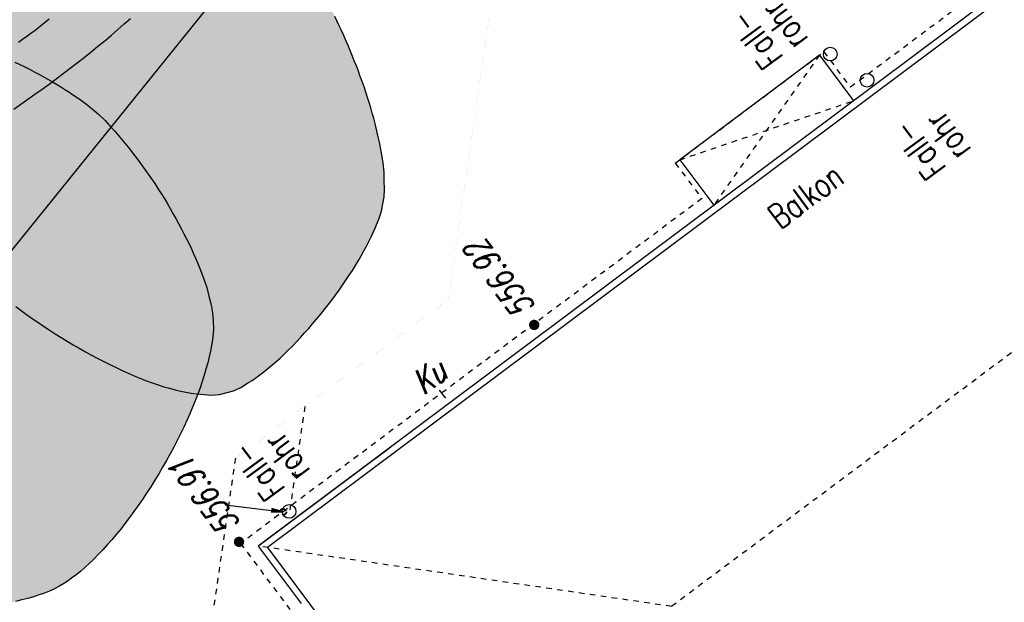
# Model space of a CAD drawing. Header units: metres. Extents: x 2 to 485, y 6 to 594.
# Tile 148 of 176: x 269 to 287, y 391 to 401. Entities that reach past the tile are written whole.
import ezdxf
from ezdxf.enums import TextEntityAlignment as Align

# ---------------------------------------------------------------- set-up
doc = ezdxf.new("R2010")
doc.units = ezdxf.units.M
doc.header["$LTSCALE"] = 0.0125
for name, pattern in [('237-14_Züricher Str._GL_3_RW_2014-11-28_bea$0$STRICHLINIE2', [9.524999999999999, 6.35, -3.175]), ('260241_A_bea$0$GESTRICHELTX2', [0.7, 0.5, -0.2]), ('260241_A_bea$0$PUNKTIERT', [0.2, 0, -0.2]), ('GEWOFAG_Hof 2_141023_Grundriss_bea$0$AUSGEZOGEN', [0])]:
    doc.linetypes.add(name, pattern=pattern)
for name, color, linetype in [('237-14_Züricher Str._GL_3_RW_2014-11-28_bea$0$__Steiger', 251, 'Continuous'), ('237-14_Züricher Str._GL_3_RW_2014-11-28_bea$0$_GRU_Regenwasser', 150, '237-14_Züricher Str._GL_3_RW_2014-11-28_bea$0$STRICHLINIE2'), ('260241_A_bea$0$B07_FLSTGR', 9, 'Continuous'), ('260241_A_bea$0$B10_GEBAEUDE', 1, 'Continuous'), ('260241_A_bea$0$B13_GEB_ZUBEHOER', 12, 'Continuous'), ('260241_A_bea$0$B14_GEB_ZUB_GESTR', 12, 'Continuous'), ('260241_A_bea$0$B15_GEB_TXT', 12, 'Continuous'), ('260241_A_bea$0$B25_EINFASS_GEPKT', 7, '260241_A_bea$0$PUNKTIERT'), ('260241_A_bea$0$B28_VEINFASS_TXT', 5, 'Continuous'), ('260241_A_bea$0$B31_BEWLIN', 3, 'Continuous'), ('260241_A_bea$0$B34_ZUBEHOER_1', 6, 'Continuous'), ('260241_A_bea$0$B53_HAUPTHOEHEN', 4, 'Continuous'), ('260241_A_bea$0$B54_HOEHEN', 253, 'Continuous')]:
    doc.layers.add(name, color=color, linetype=linetype)
doc.layers.add('260241_A_bea$0$f_fill_baum', color=86, linetype='Continuous', lineweight=18)
doc.layers.add('GEWOFAG_Hof 2_141023_Grundriss_bea$0$STANDARD', color=7, linetype='GEWOFAG_Hof 2_141023_Grundriss_bea$0$AUSGEZOGEN', lineweight=13)
doc.styles.add('237-14_Züricher Str._GL_3_RW_2014-11-28_bea$0$STANDARD', font='isocp.shx')
doc.styles.add('260241_A_bea$0$ROMANS', font='ROMANS')

# ---------------------------------------------------------------- blocks, each defined once
blk = doc.blocks.new('260241_A_bea$0$HOEHENPKT_ZENTR')
at = {"const_width": 0.75}
blk.add_lwpolyline([(-0.375, 0, 1), (0.375, 0, 1)], format="xyb", close=True, dxfattribs=at)
blk = doc.blocks.new('237-14_Züricher Str._GL_3_RW_2014-11-28_bea$0$AW Steiger')
for radius in [0.6, 0.5]:
    blk.add_circle((0, 0), radius)
blk = doc.blocks.new('237-14_Züricher Str._GL_3_RW_2014-11-28_bea$0$2ENDPNO1')
for p, q in [((15, 15), (11.5, 12.5)), ((12.5, 11.5), (15, 15)), ((11.5, 12.5), (12.5, 11.5))]:
    blk.add_line(p, q)
at = {"color": 0}
blk.add_line((0, 0), (12, 12), dxfattribs=at)
blk.add_solid([(11.5, 12.5), (12.5, 11.5), (15, 15)], dxfattribs=at)
at = {"style": '237-14_Züricher Str._GL_3_RW_2014-11-28_bea$0$STANDARD', "width": 0.4962163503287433, "flags": 9}
blk.add_attdef('BEZEICHNUNG', text='', height=0.1, rotation=45, dxfattribs=at).set_placement((11.5, 11), (12.20710678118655, 11.70710678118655), align=Align.FIT)

msp = doc.modelspace()

# ---------------------------------------------------------------- hatches: boundary and pattern name
at = {"layer": '260241_A_bea$0$f_fill_baum'}
h = msp.add_hatch(color=256, dxfattribs=at)
h.dxf.hatch_style = 1
h.paths.add_polyline_path([(257.7038542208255, 399.4094537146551), (257.7299992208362, 399.3364407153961), (257.7639992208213, 399.2604407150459), (257.8039992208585, 399.1814407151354), (257.8449992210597, 399.1034407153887), (257.8929992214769, 399.0224407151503), (257.9459992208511, 398.939440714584), (257.9989992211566, 398.8564407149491), (258.0579992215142, 398.7714407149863), (258.1219992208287, 398.6854407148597), (258.1849992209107, 398.5984407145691), (258.2529992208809, 398.5104407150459), (258.3259992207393, 398.4214407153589), (258.3989992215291, 398.3334407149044), (258.4769992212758, 398.2454407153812), (258.5579992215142, 398.1564407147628), (258.6379992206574, 398.0674407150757), (258.7219992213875, 397.9784407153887), (258.8089992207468, 397.8894407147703), (258.8959992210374, 397.8014407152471), (258.9859992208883, 397.7134407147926), (259.0779992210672, 397.627440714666), (259.169999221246, 397.5414407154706), (259.2649992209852, 397.4564407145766), (259.3609992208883, 397.3734407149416), (259.4569992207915, 397.2904407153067), (259.5539992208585, 397.2094407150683), (259.6519992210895, 397.1304407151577), (259.7489992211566, 397.0514407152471), (259.8469992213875, 396.974440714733), (259.9449992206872, 396.9004407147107), (260.0429992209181, 396.8274407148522), (260.1409992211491, 396.7574407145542), (260.2389992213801, 396.6914407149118), (260.3369992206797, 396.6254407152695), (260.4339992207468, 396.5634407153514), (260.5299992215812, 396.5054407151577), (260.6249992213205, 396.447440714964), (260.7179992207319, 396.3934407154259), (260.8089992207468, 396.3444407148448), (260.9009992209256, 396.2964407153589), (260.9909992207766, 396.2534407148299), (261.0779992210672, 396.2154407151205), (261.2499992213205, 396.1394407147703), (261.4099992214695, 396.0864407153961), (261.5530422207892, 396.0610397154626), (261.7299992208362, 396.0294407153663), (261.9299992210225, 396.0324407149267), (262.1469992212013, 396.0624407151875), (262.2549992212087, 396.0774407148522), (262.3679992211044, 396.099440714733), (262.4839992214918, 396.127440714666), (262.599999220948, 396.1554407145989), (262.7199992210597, 396.189440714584), (262.8429992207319, 396.2294407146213), (262.9659992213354, 396.2694407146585), (263.0919992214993, 396.314440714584), (263.2199992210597, 396.3644407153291), (263.3479992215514, 396.4154407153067), (263.4779992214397, 396.4704407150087), (263.6099992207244, 396.5294407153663), (263.7419992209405, 396.5884407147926), (263.8749992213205, 396.6504407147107), (264.008999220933, 396.7164407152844), (264.1429992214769, 396.7814407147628), (264.2769992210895, 396.849440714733), (264.4109992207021, 396.920440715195), (264.544999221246, 396.9914407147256), (264.6799992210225, 397.064440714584), (264.8139992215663, 397.1394407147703), (264.9479992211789, 397.2144407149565), (265.0819992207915, 397.2914407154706), (265.2139992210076, 397.3694407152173), (265.3459992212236, 397.4464407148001), (265.4769992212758, 397.5244407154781), (265.6059992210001, 397.6034407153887), (265.7349992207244, 397.6814407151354), (265.8609992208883, 397.759440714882), (265.9849992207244, 397.8364407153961), (266.1089992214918, 397.9144407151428), (266.2309992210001, 397.9914407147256), (266.348999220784, 398.0674407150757), (266.4669992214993, 398.142440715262), (266.5809992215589, 398.2164407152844), (266.6909992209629, 398.2884407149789), (266.801999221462, 398.3604407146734), (266.9079992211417, 398.4304407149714), (267.009999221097, 398.4974407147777), (267.1119992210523, 398.564440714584), (267.2089992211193, 398.6284407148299), (267.3015522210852, 398.6897187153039), (267.3949992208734, 398.7514407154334), (267.4949992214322, 398.8174407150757), (267.599999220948, 398.8864407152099), (267.7059992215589, 398.9564407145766), (267.8169992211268, 399.0294407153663), (267.9319992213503, 399.1064407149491), (268.0469992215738, 399.1824407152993), (268.1649992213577, 399.2624407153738), (268.2859992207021, 399.3444407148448), (268.4069992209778, 399.4264407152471), (268.5309992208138, 399.5114407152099), (268.6559992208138, 399.5984407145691), (268.7819992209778, 399.6864407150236), (268.9099992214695, 399.7764407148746), (269.0389992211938, 399.8684407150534), (269.1669992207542, 399.9594407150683), (269.2959992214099, 400.0534407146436), (269.4239992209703, 400.1484407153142), (269.551999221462, 400.2444407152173), (269.6799992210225, 400.3414407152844), (269.8069992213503, 400.439440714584), (269.9339992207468, 400.5384407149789), (270.0599992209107, 400.6384407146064), (270.1829992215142, 400.7394407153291), (270.3059992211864, 400.8404407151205), (270.4259992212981, 400.9414407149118), (270.5429992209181, 401.0434407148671), (270.6589992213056, 401.1454407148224), (270.7709992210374, 401.2474407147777), (270.8789992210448, 401.349440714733), (270.9869992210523, 401.4514407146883), (271.0909992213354, 401.5534407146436), (271.1889992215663, 401.6554407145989), (271.286999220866, 401.7584407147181), (271.3789992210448, 401.8604407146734), (271.4639992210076, 401.9624407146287), (271.5489992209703, 402.0634407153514), (271.626999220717, 402.1634407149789), (271.696999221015, 402.2624407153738), (271.766999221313, 402.3624407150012), (271.8289992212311, 402.4614407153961), (271.8819992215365, 402.5584407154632), (271.9349992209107, 402.6554407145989), (271.9789992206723, 402.7504407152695), (272.0119992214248, 402.8444407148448), (272.044999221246, 402.9374407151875), (272.0679992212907, 403.0284407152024), (272.0809672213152, 403.118201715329), (272.0969992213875, 403.2384407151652), (272.0969992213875, 403.3814407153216), (272.0819992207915, 403.5394407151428), (272.0659992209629, 403.6964407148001), (272.0359992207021, 403.8694407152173), (271.9939992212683, 404.052440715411), (271.9729992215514, 404.1444407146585), (271.9489992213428, 404.2384407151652), (271.9229992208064, 404.3344407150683), (271.8959992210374, 404.4304407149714), (271.8669992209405, 404.5274407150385), (271.8349992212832, 404.6264407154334), (271.8029992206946, 404.7254407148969), (271.7689992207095, 404.8254407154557), (271.7329992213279, 404.9254407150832), (271.6979992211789, 405.0264407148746), (271.6599992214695, 405.127440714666), (271.6199992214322, 405.2284407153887), (271.579999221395, 405.3284407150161), (271.5379992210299, 405.4284407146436), (271.4949992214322, 405.5274407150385), (271.4509992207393, 405.6264407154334), (271.4059992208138, 405.7234407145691), (271.3599992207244, 405.8194407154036), (271.3139992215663, 405.9154407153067), (271.266999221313, 406.0104407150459), (271.2189992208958, 406.1024407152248), (271.1709992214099, 406.1944407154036), (271.1229992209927, 406.2844407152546), (271.0739992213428, 406.3714407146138), (271.0239992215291, 406.4574407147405), (270.973999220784, 406.5404407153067), (270.9239992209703, 406.6204407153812), (270.8739992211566, 406.7004407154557), (270.8239992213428, 406.7764407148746), (270.7739992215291, 406.8474407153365), (270.6729992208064, 406.9894407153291), (270.5729992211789, 407.1124407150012), (270.4751822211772, 407.2124077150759), (270.4179992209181, 407.2694407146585), (270.3549992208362, 407.3264407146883), (270.2859992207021, 407.3834407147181), (270.2169992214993, 407.4414407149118), (270.1429992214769, 407.4984407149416), (270.0629992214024, 407.5554407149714), (269.9829992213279, 407.6114407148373), (269.8969992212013, 407.6674407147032), (269.8069992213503, 407.7224407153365), (269.7169992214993, 407.7764407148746), (269.6219992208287, 407.830440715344), (269.5239992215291, 407.8834407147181), (269.4259992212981, 407.9364407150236), (269.3249992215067, 407.9884407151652), (269.2209992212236, 408.0394407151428), (269.1159992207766, 408.0904407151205), (269.0079992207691, 408.1394407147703), (268.8979992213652, 408.1874407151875), (268.7879992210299, 408.2354407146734), (268.6759992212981, 408.2814407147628), (268.5629992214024, 408.3264407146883), (268.4499992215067, 408.3714407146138), (268.3349992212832, 408.4154407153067), (268.2199992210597, 408.4574407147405), (268.1049992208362, 408.4994407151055), (267.9889992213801, 408.5394407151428), (267.8729992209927, 408.5774407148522), (267.7559992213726, 408.6144407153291), (267.6399992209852, 408.6494407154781), (267.5239992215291, 408.6824407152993), (267.4079992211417, 408.7154407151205), (267.2929992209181, 408.7464407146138), (267.1799992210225, 408.7754407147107), (267.0669992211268, 408.8044407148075), (266.954999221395, 408.830440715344), (266.8459992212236, 408.8544407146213), (266.7359992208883, 408.877440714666), (266.6289992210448, 408.8984407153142), (266.5239992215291, 408.9164407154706), (266.419999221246, 408.9344407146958), (266.3189992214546, 408.9494407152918), (266.2219992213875, 408.9614407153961), (266.0269992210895, 408.9854407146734), (265.8469992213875, 408.9964407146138), (265.6882892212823, 408.9943247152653), (265.5649992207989, 408.9914407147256), (265.4349992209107, 408.9814407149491), (265.2999992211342, 408.9634407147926), (265.1649992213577, 408.9454407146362), (265.0239992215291, 408.920440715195), (264.8779992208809, 408.8874407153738), (264.731999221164, 408.8544407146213), (264.5809992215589, 408.814440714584), (264.426999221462, 408.767440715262), (264.2719992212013, 408.7204407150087), (264.1129992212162, 408.6664407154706), (263.9509992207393, 408.6064407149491), (263.7899992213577, 408.5474407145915), (263.6259992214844, 408.482440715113), (263.4609992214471, 408.412440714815), (263.294999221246, 408.3424407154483), (263.1279992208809, 408.2664407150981), (262.9599992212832, 408.1864407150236), (262.8759992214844, 408.1464407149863), (262.7919992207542, 408.1054407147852), (262.7079992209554, 408.0634407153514), (262.6239992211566, 408.0214407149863), (262.5399992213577, 407.9774407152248), (262.4559992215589, 407.9324407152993), (262.3719992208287, 407.8884407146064), (262.2889992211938, 407.8434407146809), (262.2059992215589, 407.7974407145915), (262.1229992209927, 407.7514407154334), (262.0399992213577, 407.7044407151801), (261.9579992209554, 407.6574407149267), (261.8749992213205, 407.6094407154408), (261.7929992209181, 407.5604407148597), (261.7109992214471, 407.5114407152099), (261.6289992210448, 407.4624407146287), (261.5479992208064, 407.412440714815), (261.4679992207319, 407.3624407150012), (261.3879992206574, 407.3114407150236), (261.3079992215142, 407.2604407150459), (261.2289992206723, 407.2084407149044), (261.1499992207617, 407.1564407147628), (261.071999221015, 407.1034407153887), (260.9939992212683, 407.0504407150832), (260.9169992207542, 406.9974407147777), (260.8409992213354, 406.9444407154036), (260.7659992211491, 406.8904407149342), (260.6899992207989, 406.8364407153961), (260.614999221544, 406.7824407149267), (260.5419992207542, 406.7274407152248), (260.4689992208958, 406.6724407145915), (260.3979992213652, 406.6174407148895), (260.3279992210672, 406.5624407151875), (260.2579992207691, 406.5074407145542), (260.1889992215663, 406.4524407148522), (260.1219992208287, 406.3974407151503), (259.9869992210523, 406.2864407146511), (259.8579992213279, 406.1744407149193), (259.7359992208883, 406.0624407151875), (259.6139992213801, 405.9504407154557), (259.4989992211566, 405.8394407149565), (259.3929992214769, 405.7284407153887), (259.2859992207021, 405.6174407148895), (259.1879992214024, 405.5074407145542), (259.098999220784, 405.3994407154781), (259.008999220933, 405.2904407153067), (258.9279992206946, 405.1824407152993), (258.8584742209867, 405.0768497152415), (258.8069992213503, 404.9984407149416), (258.7549992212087, 404.9134407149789), (258.7039992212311, 404.822440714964), (258.6529992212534, 404.7314407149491), (258.6029992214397, 404.634440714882), (258.5529992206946, 404.5314407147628), (258.5029992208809, 404.4284407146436), (258.4539992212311, 404.3204407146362), (258.4059992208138, 404.2074407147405), (258.356999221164, 404.0944407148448), (258.3089992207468, 403.9764407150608), (258.2619992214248, 403.8544407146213), (258.2159992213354, 403.7334407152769), (258.1709992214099, 403.6084407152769), (258.1279992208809, 403.4804407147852), (258.0839992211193, 403.3514407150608), (258.0419992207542, 403.2204407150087), (258.001999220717, 403.0874407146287), (257.9619992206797, 402.9544407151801), (257.9239992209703, 402.8194407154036), (257.8879992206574, 402.6834407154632), (257.8529992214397, 402.5484407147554), (257.8199992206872, 402.412440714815), (257.7899992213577, 402.2754407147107), (257.758999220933, 402.1384407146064), (257.7309992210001, 402.0014407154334), (257.7059992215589, 401.8654407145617), (257.6799992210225, 401.7284407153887), (257.6569992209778, 401.5924407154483), (257.6369992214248, 401.4574407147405), (257.6169992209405, 401.3234407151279), (257.6009992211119, 401.1904407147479), (257.5879992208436, 401.0604407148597), (257.5759992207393, 400.9314407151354), (257.5669992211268, 400.8044407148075), (257.5619992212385, 400.6804407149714), (257.5569992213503, 400.5564407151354), (257.5549992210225, 400.4354407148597), (257.5579992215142, 400.3184407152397), (257.5609992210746, 400.2024407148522), (257.5679992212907, 400.0904407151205), (257.579999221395, 399.9834407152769), (257.6019992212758, 399.7694407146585), (257.641999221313, 399.5754407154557)])
h = msp.add_hatch(color=256, dxfattribs=at)
h.dxf.hatch_style = 1
h.paths.add_polyline_path([(269.5021612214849, 401.444010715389), (269.4124772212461, 401.3391137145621), (269.2994772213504, 401.2341137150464), (269.1704772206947, 401.1291137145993), (269.1054772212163, 401.0761137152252), (269.0354772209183, 401.0231137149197), (268.9624772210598, 400.9701137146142), (268.8904772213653, 400.9171137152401), (268.8144772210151, 400.8641137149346), (268.7364772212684, 400.8111137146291), (268.6584772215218, 400.758113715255), (268.5774772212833, 400.7051137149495), (268.495477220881, 400.652113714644), (268.4144772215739, 400.6001137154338), (268.3314772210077, 400.5481137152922), (268.2474772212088, 400.4961137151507), (268.16347722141, 400.4441137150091), (268.0794772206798, 400.3921137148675), (267.995477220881, 400.340113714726), (267.9104772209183, 400.2871137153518), (267.8254772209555, 400.2351137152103), (267.7424772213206, 400.1831137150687), (267.6594772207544, 400.1311137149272), (267.5784772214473, 400.0791137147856), (267.4994772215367, 400.027113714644), (267.4204772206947, 399.9761137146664), (267.343477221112, 399.9251137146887), (267.2694772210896, 399.875113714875), (267.1954772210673, 399.8241137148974), (267.1244772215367, 399.7741137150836), (267.0574772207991, 399.7241137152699), (266.9894772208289, 399.6741137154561), (266.9264772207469, 399.6241137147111), (266.8674772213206, 399.5751137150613), (266.7514772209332, 399.4771137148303), (266.6544772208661, 399.3801137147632), (266.5844772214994, 399.2861137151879), (266.5154772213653, 399.1921137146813), (266.4724772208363, 399.1011137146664), (266.4647532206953, 399.0122217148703), (266.4584772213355, 398.9501137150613), (266.468477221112, 398.8761137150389), (266.4904772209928, 398.793113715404), (266.5124772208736, 398.7091137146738), (266.5474772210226, 398.6171137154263), (266.5914772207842, 398.5181137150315), (266.6364772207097, 398.4201137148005), (266.691477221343, 398.3151137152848), (266.753477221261, 398.2071137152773), (266.815477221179, 398.1001137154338), (266.8854772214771, 397.9891137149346), (266.9594772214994, 397.8781137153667), (267.0334772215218, 397.7661137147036), (267.1114772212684, 397.6541137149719), (267.191477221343, 397.5451137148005), (267.2724772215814, 397.4361137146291), (267.3544772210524, 397.3291137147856), (267.4354772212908, 397.2281137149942), (267.5164772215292, 397.1261137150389), (267.5974772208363, 397.0301137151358), (267.6744772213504, 396.9421137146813), (267.7504772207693, 396.8531137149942), (267.823477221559, 396.7721137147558), (267.8898442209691, 396.7039167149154), (267.9524772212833, 396.6371137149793), (268.0214772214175, 396.570113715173), (268.0964772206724, 396.5011137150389), (268.1714772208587, 396.4331137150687), (268.2514772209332, 396.3631137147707), (268.335477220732, 396.293113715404), (268.4194772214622, 396.223113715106), (268.5084772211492, 396.152113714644), (268.600477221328, 396.0811137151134), (268.6924772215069, 396.0091137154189), (268.78847722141, 395.937113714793), (268.8874772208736, 395.8661137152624), (268.9864772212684, 395.7951137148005), (269.0884772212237, 395.7251137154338), (269.1934772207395, 395.6551137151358), (269.2974772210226, 395.5851137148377), (269.4044772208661, 395.5161137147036), (269.5124772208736, 395.4481137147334), (269.620477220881, 395.3811137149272), (269.7304772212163, 395.3151137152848), (269.8414772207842, 395.2511137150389), (269.9534772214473, 395.188113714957), (270.065477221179, 395.1271137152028), (270.1774772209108, 395.0691137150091), (270.2894772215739, 395.0101137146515), (270.4014772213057, 394.9541137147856), (270.5124772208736, 394.9011137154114), (270.6234772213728, 394.8471137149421), (270.7344772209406, 394.7971137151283), (270.843477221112, 394.7511137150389), (270.9534772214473, 394.7051137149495), (271.0614772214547, 394.6621137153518), (271.1674772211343, 394.6241137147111), (271.2744772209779, 394.5861137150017), (271.3794772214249, 394.5531137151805), (271.4814772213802, 394.5251137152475), (271.5834772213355, 394.4961137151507), (271.6824772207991, 394.4721137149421), (271.7774772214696, 394.4531137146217), (271.8734772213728, 394.4351137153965), (271.9664772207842, 394.4221137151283), (272.0544772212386, 394.4151137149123), (272.2304772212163, 394.4001137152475), (272.3904772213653, 394.4091137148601), (272.5289362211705, 394.4472007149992), (272.6474772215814, 394.480113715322), (272.7784772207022, 394.5421137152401), (272.9154772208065, 394.6271137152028), (272.9834772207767, 394.6691137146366), (273.0534772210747, 394.7171137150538), (273.1244772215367, 394.7701137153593), (273.1964772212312, 394.8241137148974), (273.2694772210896, 394.8821137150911), (273.343477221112, 394.945113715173), (273.4164772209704, 395.008113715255), (273.4904772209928, 395.0751137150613), (273.5644772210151, 395.1461137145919), (273.6394772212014, 395.2181137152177), (273.7144772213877, 395.293113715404), (273.7894772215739, 395.3711137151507), (273.8634772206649, 395.4491137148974), (273.9374772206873, 395.5301137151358), (274.0104772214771, 395.6131137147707), (274.0824772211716, 395.695113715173), (274.1544772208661, 395.7801137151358), (274.2244772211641, 395.8661137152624), (274.2944772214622, 395.9521137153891), (274.3634772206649, 396.0401137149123), (274.4304772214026, 396.1291137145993), (274.4974772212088, 396.2191137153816), (274.5624772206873, 396.3091137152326), (274.6254772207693, 396.3991137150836), (274.6874772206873, 396.4891137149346), (274.7474772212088, 396.5791137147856), (274.8044772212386, 396.668113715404), (274.8604772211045, 396.7571137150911), (274.91347722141, 396.8461137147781), (274.9634772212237, 396.9331137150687), (275.0134772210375, 397.0211137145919), (275.0604772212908, 397.1071137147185), (275.1024772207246, 397.1921137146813), (275.1444772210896, 397.2761137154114), (275.1824772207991, 397.3581137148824), (275.2154772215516, 397.437113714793), (275.2824772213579, 397.5961137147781), (275.3314772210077, 397.7451137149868), (275.3568492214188, 397.8772897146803), (275.3804772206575, 398.0041137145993), (275.3894772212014, 398.1461137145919), (275.3844772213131, 398.3011137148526), (275.3794772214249, 398.4551137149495), (275.3614772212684, 398.6211137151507), (275.3324772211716, 398.7951137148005), (275.3034772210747, 398.9691137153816), (275.2634772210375, 399.1511137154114), (275.2154772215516, 399.3381137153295), (275.191477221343, 399.4321137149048), (275.1654772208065, 399.527113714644), (275.1374772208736, 399.6221137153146), (275.1094772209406, 399.7171137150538), (275.0794772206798, 399.812113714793), (275.0474772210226, 399.9071137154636), (275.0154772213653, 400.0021137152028), (274.9814772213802, 400.0971137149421), (274.9464772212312, 400.1921137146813), (274.9124772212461, 400.2881137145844), (274.8764772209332, 400.383113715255), (274.8394772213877, 400.4771137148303), (274.8024772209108, 400.5711137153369), (274.7644772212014, 400.6641137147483), (274.725477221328, 400.7551137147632), (274.6864772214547, 400.8461137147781), (274.6464772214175, 400.9361137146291), (274.6054772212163, 401.0241137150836), (274.565477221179, 401.1131137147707), (274.5244772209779, 401.2001137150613), (274.4834772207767, 401.2841137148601), (274.4424772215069, 401.3681137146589), (274.4004772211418, 401.4491137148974), (274.3594772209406, 401.5281137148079), (274.2774772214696, 401.687113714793), (274.1954772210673, 401.8351137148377), (274.1167632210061, 401.9674947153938), (274.0784772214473, 402.0291137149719), (274.0364772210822, 402.0961137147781), (273.9914772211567, 402.1661137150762), (273.9464772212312, 402.2361137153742), (273.898477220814, 402.3101137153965), (273.8474772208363, 402.3861137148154), (273.7964772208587, 402.4621137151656), (273.7424772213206, 402.5401137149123), (273.6854772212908, 402.6201137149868), (273.628477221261, 402.7001137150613), (273.5684772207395, 402.7821137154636), (273.5064772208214, 402.8651137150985), (273.4454772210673, 402.9481137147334), (273.3824772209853, 403.0321137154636), (273.3174772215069, 403.1171137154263), (273.2524772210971, 403.2011137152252), (273.1864772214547, 403.285113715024), (273.1194772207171, 403.3691137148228), (273.0524772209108, 403.4531137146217), (272.9844772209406, 403.5361137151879), (272.9154772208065, 403.6181137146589), (272.8474772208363, 403.7001137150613), (272.7784772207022, 403.7811137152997), (272.710477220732, 403.8601137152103), (272.6414772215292, 403.938113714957), (272.573477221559, 404.0141137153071), (272.5054772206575, 404.0871137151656), (272.4374772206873, 404.160113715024), (272.3694772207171, 404.2291137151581), (272.3024772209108, 404.2951137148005), (272.2364772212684, 404.3611137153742), (272.1714772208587, 404.4231137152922), (272.1074772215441, 404.4811137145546), (272.0444772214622, 404.5391137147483), (271.9824772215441, 404.5921137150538), (271.9234772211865, 404.640113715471), (271.8034772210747, 404.7351137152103), (271.6924772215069, 404.8091137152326), (271.593477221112, 404.8541137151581), (271.4944772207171, 404.8991137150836), (271.4084772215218, 404.9161137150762), (271.3394742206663, 404.8988047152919), (271.2714772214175, 404.8811137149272), (271.2044772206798, 404.8281137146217), (271.1364772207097, 404.7461137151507), (271.0674772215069, 404.6631137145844), (270.9974772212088, 404.5521137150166), (270.9264772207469, 404.4191137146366), (270.8554772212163, 404.2871137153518), (270.7834772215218, 404.1341137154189), (270.710477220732, 403.9671137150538), (270.6744772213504, 403.8841137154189), (270.6374772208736, 403.7981137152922), (270.600477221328, 403.7091137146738), (270.5634772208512, 403.6201137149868), (270.5264772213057, 403.5291137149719), (270.4884772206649, 403.4361137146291), (270.4504772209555, 403.3431137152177), (270.4114772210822, 403.2491137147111), (270.3724772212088, 403.1541137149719), (270.3344772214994, 403.0601137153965), (270.2964772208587, 402.9661137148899), (270.2574772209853, 402.8721137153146), (270.218477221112, 402.7781137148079), (270.1784772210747, 402.6841137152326), (270.1384772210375, 402.5921137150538), (270.0974772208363, 402.4991137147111), (270.0564772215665, 402.4081137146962), (270.0154772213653, 402.3191137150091), (269.9744772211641, 402.2311137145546), (269.933477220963, 402.1451137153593), (269.8914772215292, 402.063113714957), (269.8494772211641, 401.980113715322), (269.8064772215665, 401.9011137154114), (269.7634772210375, 401.8261137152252), (269.6774772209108, 401.6781137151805), (269.5904772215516, 401.5481137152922)])
h = msp.add_hatch(color=256, dxfattribs=at)
h.dxf.hatch_style = 1
h.paths.add_polyline_path([(264.1392242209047, 391.012430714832), (264.2519782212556, 391.0281047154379), (264.3959782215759, 391.0311047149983), (264.5539782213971, 391.0241047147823), (264.7119782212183, 391.0171047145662), (264.8839782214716, 391.0001047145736), (265.0539782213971, 390.9741047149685), (265.2229782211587, 390.9481047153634), (265.3899782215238, 390.9131047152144), (265.5379782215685, 390.8711047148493), (265.6849782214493, 390.8291047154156), (265.8129782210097, 390.7801047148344), (265.9067232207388, 390.7261237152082), (266.012978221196, 390.6651047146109), (266.1169782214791, 390.5721047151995), (266.2159782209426, 390.4541047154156), (266.3149782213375, 390.3361047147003), (266.4099782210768, 390.1931047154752), (266.4979782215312, 390.0321047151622), (266.5429782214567, 389.9521047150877), (266.5859782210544, 389.8681047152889), (266.6269782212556, 389.7801047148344), (266.6669782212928, 389.6921047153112), (266.7059782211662, 389.6001047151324), (266.7429782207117, 389.5061047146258), (266.7799782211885, 389.4121047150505), (266.8149782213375, 389.3151047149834), (266.8479782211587, 389.2171047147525), (266.8809782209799, 389.1191047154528), (266.9119782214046, 389.019104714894), (266.9399782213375, 388.9181047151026), (266.9679782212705, 388.8171047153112), (266.9939782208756, 388.7151047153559), (267.0169782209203, 388.6131047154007), (267.0389782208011, 388.5101047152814), (267.0589782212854, 388.4081047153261), (267.0759782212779, 388.3061047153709), (267.109978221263, 388.1041047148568), (267.1329782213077, 387.9061047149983), (267.1419782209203, 387.7181047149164), (267.1499782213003, 387.5291047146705), (267.144978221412, 387.3511047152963), (267.1239782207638, 387.1911047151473), (267.1039782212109, 387.0311047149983), (267.0689782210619, 386.8891047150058), (267.0167092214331, 386.7713197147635), (266.9689782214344, 386.6661047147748), (266.8979782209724, 386.5561047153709), (266.8069782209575, 386.4451047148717), (266.7159782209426, 386.3331047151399), (266.6059782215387, 386.2191047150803), (266.4809782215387, 386.1061047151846), (266.4189782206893, 386.0501047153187), (266.3539782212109, 385.9941047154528), (266.2859782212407, 385.9391047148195), (266.2169782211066, 385.8841047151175), (266.144978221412, 385.8291047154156), (266.0709782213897, 385.7751047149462), (265.9969782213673, 385.7211047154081), (265.9209782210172, 385.6691047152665), (265.8439782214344, 385.6181047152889), (265.7669782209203, 385.5681047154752), (265.6889782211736, 385.519104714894), (265.609978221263, 385.4721047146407), (265.5299782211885, 385.4251047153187), (265.449978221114, 385.3801047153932), (265.3689782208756, 385.3371047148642), (265.2879782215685, 385.2931047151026), (265.2069782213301, 385.2521047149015), (265.1259782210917, 385.214104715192), (264.9659782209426, 385.1381047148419), (264.8069782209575, 385.0731047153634), (264.6549782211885, 385.0221047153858), (264.5019782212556, 384.9711047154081), (264.3569782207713, 384.9341047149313), (264.2239782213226, 384.9141047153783), (264.0909782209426, 384.8951047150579), (263.9709782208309, 384.8931047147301), (263.8691022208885, 384.9127317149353), (263.734978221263, 384.937104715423), (263.5919782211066, 385.0041047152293), (263.4459782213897, 385.1051047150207), (263.3729782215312, 385.1551047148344), (263.2989782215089, 385.2131047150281), (263.2239782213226, 385.2791047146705), (263.1499782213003, 385.3451047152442), (263.0759782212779, 385.4181047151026), (263.0019782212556, 385.4981047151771), (262.9279782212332, 385.5781047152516), (262.8539782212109, 385.6641047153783), (262.7809782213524, 385.7551047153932), (262.7089782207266, 385.8461047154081), (262.637978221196, 385.9421047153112), (262.5679782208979, 386.0421047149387), (262.4979782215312, 386.1421047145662), (262.4289782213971, 386.2461047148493), (262.3629782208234, 386.3521047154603), (262.2959782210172, 386.4581047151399), (262.2319782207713, 386.5671047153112), (262.1699782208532, 386.6781047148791), (262.1079782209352, 386.7891047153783), (262.0489782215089, 386.9011047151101), (261.9939782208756, 387.0141047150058), (261.9389782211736, 387.1281047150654), (261.8869782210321, 387.242104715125), (261.8389782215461, 387.3551047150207), (261.7909782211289, 387.4681047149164), (261.7469782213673, 387.5811047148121), (261.707978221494, 387.6921047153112), (261.6689782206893, 387.8031047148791), (261.6339782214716, 387.9121047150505), (261.6039782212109, 388.0181047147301), (261.574978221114, 388.1251047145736), (261.5509782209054, 388.2291047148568), (261.5329782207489, 388.3291047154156), (261.5139782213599, 388.4281047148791), (261.5009782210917, 388.5241047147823), (261.4949782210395, 388.6151047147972), (261.4839782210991, 388.7981047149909), (261.4979782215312, 388.9601047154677), (261.543117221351, 389.0946397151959), (261.5729782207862, 389.1841047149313), (261.6239782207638, 389.2801047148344), (261.6909782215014, 389.3791047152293), (261.7569782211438, 389.4771047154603), (261.8389782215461, 389.5791047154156), (261.9339782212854, 389.6811047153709), (262.0289782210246, 389.7831047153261), (262.1369782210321, 389.8861047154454), (262.2529782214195, 389.9871047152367), (262.3689782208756, 390.0881047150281), (262.4939782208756, 390.187104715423), (262.6239782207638, 390.2811047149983), (262.7529782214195, 390.3751047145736), (262.8859782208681, 390.464104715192), (263.019978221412, 390.5451047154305), (263.1549782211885, 390.6271047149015), (263.289978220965, 390.7021047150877), (263.4219782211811, 390.7671047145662), (263.5539782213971, 390.8311047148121), (263.6819782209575, 390.8861047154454), (263.8029782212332, 390.9281047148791), (263.9239782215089, 390.9691047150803), (264.0369782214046, 390.9981047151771)], flags=16)
h.paths.add_polyline_path([(266.3177602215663, 401.0194227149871), (266.4260672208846, 401.0464537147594), (266.5540672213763, 401.0554537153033), (266.6960672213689, 401.0494537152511), (266.8380672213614, 401.043453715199), (266.9930672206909, 401.0214537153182), (267.1580672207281, 400.9864537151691), (267.3230672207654, 400.9514537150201), (267.4970672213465, 400.9044537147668), (267.6760672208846, 400.847453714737), (267.7660672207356, 400.8194537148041), (267.8570672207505, 400.7884537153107), (267.9480672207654, 400.7554537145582), (268.0390672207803, 400.722453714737), (268.1310672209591, 400.687453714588), (268.222067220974, 400.6504537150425), (268.3130672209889, 400.6134537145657), (268.4040672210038, 400.5744537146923), (268.4940672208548, 400.5334537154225), (268.5850672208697, 400.4934537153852), (268.6750672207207, 400.452453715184), (268.7640672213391, 400.4094537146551), (268.8530672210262, 400.3664537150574), (268.9400672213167, 400.3224537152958), (269.0250672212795, 400.2784537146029), (269.1100672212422, 400.2334537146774), (269.1930672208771, 400.187453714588), (269.2730672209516, 400.1414537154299), (269.3540672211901, 400.0954537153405), (269.4320672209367, 400.0494537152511), (269.507067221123, 400.0034537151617), (269.5820672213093, 399.9574537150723), (269.6530672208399, 399.9114537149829), (269.7210672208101, 399.8654537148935), (269.8580672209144, 399.7744537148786), (269.980067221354, 399.6844537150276), (270.0828552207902, 399.5989087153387), (270.1940672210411, 399.5044537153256), (270.3110672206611, 399.390453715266), (270.4310672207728, 399.2604537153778), (270.4900672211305, 399.195453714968), (270.5500672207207, 399.1264537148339), (270.6100672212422, 399.0534537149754), (270.6710672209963, 398.9814537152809), (270.7320672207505, 398.9064537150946), (270.7930672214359, 398.828453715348), (270.8540672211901, 398.75045371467), (270.9140672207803, 398.6694537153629), (270.9740672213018, 398.5864537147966), (271.035067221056, 398.5034537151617), (271.0950672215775, 398.418453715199), (271.1540672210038, 398.3324537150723), (271.2130672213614, 398.2454537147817), (271.2710672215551, 398.1574537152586), (271.3280672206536, 398.0674537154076), (271.3840672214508, 397.9774537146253), (271.4390672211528, 397.8864537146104), (271.4920672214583, 397.7944537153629), (271.5450672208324, 397.702453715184), (271.597067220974, 397.6104537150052), (271.6470672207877, 397.5184537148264), (271.6970672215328, 397.4264537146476), (271.7450672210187, 397.3344537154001), (271.7910672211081, 397.2434537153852), (271.8370672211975, 397.1514537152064), (271.8800672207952, 397.0604537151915), (271.9210672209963, 396.9704537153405), (271.9610672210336, 396.8794537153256), (271.9980672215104, 396.7904537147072), (272.0320672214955, 396.702453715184), (272.1010672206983, 396.5274537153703), (272.1580672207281, 396.3584537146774), (272.1990672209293, 396.1994537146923), (272.2400672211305, 396.0414537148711), (272.2660672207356, 395.8944537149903), (272.2739412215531, 395.763300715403), (272.2820672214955, 395.5954537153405), (272.2640672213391, 395.4044537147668), (272.2240672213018, 395.1974537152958), (272.2030672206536, 395.0934537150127), (272.1770672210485, 394.9854537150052), (272.1450672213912, 394.8744537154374), (272.1140672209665, 394.7644537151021), (272.0780672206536, 394.6504537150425), (272.0370672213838, 394.5344537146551), (271.9960672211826, 394.418453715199), (271.9510672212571, 394.2994537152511), (271.9010672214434, 394.1794537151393), (271.8520672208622, 394.0604537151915), (271.7980672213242, 393.9404537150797), (271.7410672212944, 393.8194537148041), (271.6840672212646, 393.6984537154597), (271.6230672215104, 393.5764537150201), (271.5590672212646, 393.4554537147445), (271.4950672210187, 393.3334537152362), (271.4280672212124, 393.2114537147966), (271.3580672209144, 393.0914537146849), (271.2880672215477, 392.9714537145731), (271.2160672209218, 392.8524537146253), (271.1410672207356, 392.7364537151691), (271.0670672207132, 392.6204537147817), (270.9910672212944, 392.5064537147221), (270.9140672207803, 392.3954537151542), (270.8360672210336, 392.2844537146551), (270.757067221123, 392.1764537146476), (270.6770672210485, 392.0724537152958), (270.5960672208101, 391.9674537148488), (270.515067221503, 391.8674537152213), (270.4330672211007, 391.7724537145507), (270.3520672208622, 391.6774537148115), (270.2700672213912, 391.5874537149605), (270.1890672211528, 391.5034537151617), (270.1070672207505, 391.418453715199), (270.0250672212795, 391.3394537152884), (269.9440672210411, 391.2674537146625), (269.8630672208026, 391.195453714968), (269.7820672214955, 391.1294537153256), (269.7030672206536, 391.0714537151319), (269.624067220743, 391.0144537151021), (269.5470672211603, 390.9644537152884), (269.4718242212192, 390.9243107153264), (269.3920672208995, 390.8804537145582), (269.3040672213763, 390.8404537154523), (269.2090672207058, 390.8044537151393), (269.1150672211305, 390.7684537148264), (269.0140672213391, 390.7364537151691), (268.9060672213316, 390.7074537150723), (268.7980672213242, 390.6784537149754), (268.6840672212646, 390.6524537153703), (268.5650672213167, 390.6304537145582), (268.4460672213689, 390.6074537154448), (268.3210672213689, 390.5884537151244), (268.1920672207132, 390.5724537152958), (268.0640672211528, 390.5574537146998), (267.9320672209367, 390.5454537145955), (267.7970672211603, 390.5364537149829), (267.6620672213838, 390.5274537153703), (267.5240672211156, 390.5214537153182), (267.3840672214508, 390.5184537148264), (267.2440672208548, 390.5164537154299), (267.1020672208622, 390.5174537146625), (266.9600672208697, 390.5214537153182), (266.8180672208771, 390.5254537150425), (266.6750672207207, 390.5334537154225), (266.5320672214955, 390.5444537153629), (266.3890672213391, 390.5544537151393), (266.2460672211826, 390.5684537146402), (266.1040672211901, 390.5854537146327), (265.9620672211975, 390.6014537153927), (265.8210672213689, 390.6204537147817), (265.6830672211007, 390.6424537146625), (265.5450672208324, 390.6644537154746), (265.409067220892, 390.6904537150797), (265.277067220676, 390.7184537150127), (265.1450672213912, 390.7474537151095), (265.0170672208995, 390.7794537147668), (264.8930672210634, 390.8144537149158), (264.7690672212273, 390.8484537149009), (264.6490672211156, 390.8854537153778), (264.535067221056, 390.925453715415), (264.4210672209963, 390.9654537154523), (264.3130672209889, 391.0084537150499), (264.2110672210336, 391.0544537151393), (264.1090672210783, 391.1004537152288), (264.0130672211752, 391.1484537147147), (263.9250672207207, 391.1994537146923), (263.8370672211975, 391.25045371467), (263.757067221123, 391.3044537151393), (263.6851252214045, 391.3605317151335), (263.6200672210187, 391.4114537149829), (263.5550672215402, 391.4704537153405), (263.4900672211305, 391.5364537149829), (263.4250672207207, 391.6034537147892), (263.3600672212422, 391.6774537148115), (263.2950672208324, 391.7584537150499), (263.230067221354, 391.8384537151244), (263.1660672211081, 391.925453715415), (263.1020672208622, 392.0174537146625), (263.0380672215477, 392.1084537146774), (262.9740672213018, 392.2054537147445), (262.9110672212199, 392.3064537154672), (262.8490672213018, 392.4084537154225), (262.7880672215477, 392.5144537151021), (262.7280672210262, 392.6244537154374), (262.6680672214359, 392.7334537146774), (262.6100672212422, 392.8464537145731), (262.5530672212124, 392.9624537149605), (262.4970672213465, 393.078453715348), (262.4430672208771, 393.1964537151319), (262.3910672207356, 393.3164537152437), (262.3390672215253, 393.4364537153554), (262.2900672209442, 393.5584537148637), (262.2430672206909, 393.6814537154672), (262.1960672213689, 393.8034537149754), (262.152067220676, 393.9264537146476), (262.1110672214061, 394.0494537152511), (262.0690672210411, 394.1714537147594), (262.0310672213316, 394.293453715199), (261.9960672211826, 394.4144537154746), (261.9610672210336, 394.535453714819), (261.9300672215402, 394.6554537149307), (261.9030672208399, 394.7734537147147), (261.8760672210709, 394.8924537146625), (261.8530672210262, 395.0084537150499), (261.8350672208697, 395.1214537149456), (261.8160672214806, 395.2344537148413), (261.8010672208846, 395.3434537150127), (261.7910672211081, 395.4494537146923), (261.7820672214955, 395.5554537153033), (261.777067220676, 395.6574537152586), (261.777067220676, 395.7544537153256), (261.777067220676, 395.9474537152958), (261.7980672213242, 396.1204537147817), (261.8423432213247, 396.2674387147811), (261.8690672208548, 396.3544537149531), (261.910067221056, 396.4504537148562), (261.9630672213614, 396.5524537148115), (262.015067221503, 396.6534537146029), (262.0780672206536, 396.7604537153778), (262.1490672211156, 396.8704537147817), (262.2210672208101, 396.9814537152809), (262.3010672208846, 397.0954537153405), (262.3870672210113, 397.2104537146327), (262.4730672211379, 397.3264537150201), (262.5650672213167, 397.4434537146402), (262.660067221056, 397.5604537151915), (262.7540672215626, 397.6764537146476), (262.8500672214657, 397.7914537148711), (262.9460672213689, 397.9044537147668), (263.0430672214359, 398.0174537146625), (263.140067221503, 398.1274537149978), (263.2340672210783, 398.2324537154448), (263.3280672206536, 398.3374537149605), (263.4190672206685, 398.437453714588), (263.5040672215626, 398.5304537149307), (263.5880672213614, 398.6234537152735), (263.667067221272, 398.7094537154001), (263.737352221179, 398.786931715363), (263.8130672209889, 398.8704537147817), (263.8990672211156, 398.9654537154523), (263.9930672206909, 399.0674537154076), (264.0860672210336, 399.168453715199), (264.187067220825, 399.2774537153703), (264.2930672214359, 399.390453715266), (264.3990672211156, 399.5034537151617), (264.5110672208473, 399.6194537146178), (264.6260672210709, 399.7364537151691), (264.7410672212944, 399.8534537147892), (264.8600672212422, 399.9704537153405), (264.980067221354, 400.0834537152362), (265.0990672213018, 400.1964537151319), (265.2190672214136, 400.3054537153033), (265.3370672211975, 400.4064537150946), (265.4560672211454, 400.5084537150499), (265.5740672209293, 400.6034537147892), (265.6890672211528, 400.6864537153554), (265.8040672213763, 400.7694537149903), (265.9150672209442, 400.8414537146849), (266.0210672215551, 400.8984537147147), (266.1260672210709, 400.9544537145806), (266.2250672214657, 400.9954537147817)])

# ---------------------------------------------------------------- linework, layer by layer
at = {"color": 252}
for centre in [(283.4859242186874, 400.5978487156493), (284.1533582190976, 400.122489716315), (273.6547992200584, 392.2870907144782)]:
    msp.add_ellipse(centre, major_axis=(0.08838834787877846, 0.08838834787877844), ratio=0.999999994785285, start_param=5.497787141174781, end_param=11.78097244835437, dxfattribs=at)
at = {"layer": '237-14_Züricher Str._GL_3_RW_2014-11-28_bea$0$_GRU_Regenwasser', "ltscale": 0.05}
for p, q in [((273.9406138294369, 394.1966119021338), (273.6625940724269, 392.2844112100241)), ((272.6788973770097, 393.255212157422), (271.6048995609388, 385.8683293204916))]:
    msp.add_line(p, q, dxfattribs=at)
at = {"layer": '237-14_Züricher Str._GL_3_RW_2014-11-28_bea$0$_GRU_Regenwasser', "const_width": 0.0005, "flags": 128}
msp.add_lwpolyline([(272.6788973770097, 393.255212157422), (276.5433662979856, 396.1385938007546), (277.3151683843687, 401.4469952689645)], dxfattribs=at)
at = {"layer": '260241_A_bea$0$B07_FLSTGR', "color": 30, "linetype": 'Continuous'}
msp.add_line((252.4415212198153, 377.0003067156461), (329.8215212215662, 472.8403067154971), dxfattribs=at)
at = {"layer": '260241_A_bea$0$B10_GEBAEUDE', "color": 7, "linetype": 'Continuous'}
for p, q in [((294.664416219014, 407.6482277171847), (273.2633502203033, 391.6340147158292)), ((273.2633502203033, 391.6340147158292), (306.2407062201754, 347.4250597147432))]:
    msp.add_line(p, q, dxfattribs=at)
at = {"layer": '260241_A_bea$0$B13_GEB_ZUBEHOER', "color": 7, "linetype": 'Continuous'}
for p, q in [((294.5925212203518, 407.7443067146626), (273.0955212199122, 391.6583067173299)), ((283.2875212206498, 400.5813067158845), (280.750521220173, 398.6773067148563)), ((283.2875212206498, 400.5813067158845), (283.9094052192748, 399.7502337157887)), ((280.750521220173, 398.6773067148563), (281.3697252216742, 397.8498147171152)), ((273.0955212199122, 391.6583067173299), (273.8728132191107, 390.6162807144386))]:
    msp.add_line(p, q, dxfattribs=at)
at = {"layer": '260241_A_bea$0$B14_GEB_ZUB_GESTR', "color": 7, "linetype": '260241_A_bea$0$GESTRICHELTX2'}
for p, q in [((309.3715212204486, 412.0403067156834), (280.6015212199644, 390.560306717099)), ((283.2875212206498, 400.5813067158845), (281.3697252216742, 397.8498147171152)), ((280.750521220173, 398.6773067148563), (283.9094052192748, 399.7502337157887)), ((280.6015212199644, 390.560306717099), (273.0955212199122, 391.6583067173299))]:
    msp.add_line(p, q, dxfattribs=at)
at = {"layer": '260241_A_bea$0$B25_EINFASS_GEPKT', "color": 7, "linetype": '260241_A_bea$0$PUNKTIERT', "ltscale": 0.5}
for p, q in [((297.388758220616, 410.1134547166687), (283.8516732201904, 399.9942967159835)), ((280.6704552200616, 398.6173947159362), (283.3675872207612, 400.6412187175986)), ((283.3675872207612, 400.6412187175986), (283.8516732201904, 399.9942967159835)), ((280.6704552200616, 398.6173947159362), (281.1518612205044, 397.9740537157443)), ((281.1518612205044, 397.9740537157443), (272.7738492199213, 391.7048667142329)), ((272.7738492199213, 391.7048667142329), (281.1057572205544, 380.5352337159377))]:
    msp.add_line(p, q, dxfattribs=at)
at = {"layer": '260241_A_bea$0$B28_VEINFASS_TXT', "color": 252, "linetype": 'Continuous'}
msp.add_line((276.5024012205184, 394.3426977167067), (276.3877662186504, 394.4917317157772), dxfattribs=at)
at = {"layer": '260241_A_bea$0$B31_BEWLIN', "linetype": 'Continuous'}
for points in [[(268.6559992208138, 399.5984407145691), (268.7819992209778, 399.6864407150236), (268.9099992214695, 399.7764407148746), (269.0389992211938, 399.8684407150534), (269.1669992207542, 399.9594407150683), (269.2959992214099, 400.0534407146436), (269.4239992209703, 400.1484407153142), (269.551999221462, 400.2444407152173), (269.6799992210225, 400.3414407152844), (269.8069992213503, 400.439440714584), (269.9339992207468, 400.5384407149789), (270.0599992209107, 400.6384407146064), (270.1829992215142, 400.7394407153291), (270.3059992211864, 400.8404407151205), (270.4259992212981, 400.9414407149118), (270.5429992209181, 401.0434407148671), (270.6589992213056, 401.1454407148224), (270.7709992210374, 401.2474407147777)], [(268.6924772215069, 396.0091137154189), (268.78847722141, 395.937113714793), (268.8874772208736, 395.8661137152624), (268.9864772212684, 395.7951137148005), (269.0884772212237, 395.7251137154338), (269.1934772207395, 395.6551137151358), (269.2974772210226, 395.5851137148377), (269.4044772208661, 395.5161137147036), (269.5124772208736, 395.4481137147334), (269.620477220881, 395.3811137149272), (269.7304772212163, 395.3151137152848), (269.8414772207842, 395.2511137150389), (269.9534772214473, 395.188113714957), (270.065477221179, 395.1271137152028), (270.1774772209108, 395.0691137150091), (270.2894772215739, 395.0101137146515), (270.4014772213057, 394.9541137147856), (270.5124772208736, 394.9011137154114), (270.6234772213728, 394.8471137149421), (270.7344772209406, 394.7971137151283), (270.843477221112, 394.7511137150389), (270.9534772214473, 394.7051137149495), (271.0614772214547, 394.6621137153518), (271.1674772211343, 394.6241137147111), (271.2744772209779, 394.5861137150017), (271.3794772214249, 394.5531137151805), (271.4814772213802, 394.5251137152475), (271.5834772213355, 394.4961137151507), (271.6824772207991, 394.4721137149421), (271.7774772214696, 394.4531137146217), (271.8734772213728, 394.4351137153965), (271.9664772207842, 394.4221137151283), (272.0544772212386, 394.4151137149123), (272.2304772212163, 394.4001137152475), (272.3904772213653, 394.4091137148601), (272.5289362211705, 394.4472007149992), (272.6474772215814, 394.480113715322), (272.7784772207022, 394.5421137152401), (272.9154772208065, 394.6271137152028), (272.9834772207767, 394.6691137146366), (273.0534772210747, 394.7171137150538), (273.1244772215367, 394.7701137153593), (273.1964772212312, 394.8241137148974), (273.2694772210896, 394.8821137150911), (273.343477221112, 394.945113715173), (273.4164772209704, 395.008113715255), (273.4904772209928, 395.0751137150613), (273.5644772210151, 395.1461137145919), (273.6394772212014, 395.2181137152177), (273.7144772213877, 395.293113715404), (273.7894772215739, 395.3711137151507), (273.8634772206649, 395.4491137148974), (273.9374772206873, 395.5301137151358), (274.0104772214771, 395.6131137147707), (274.0824772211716, 395.695113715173), (274.1544772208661, 395.7801137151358), (274.2244772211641, 395.8661137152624), (274.2944772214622, 395.9521137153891), (274.3634772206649, 396.0401137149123), (274.4304772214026, 396.1291137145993), (274.4974772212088, 396.2191137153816), (274.5624772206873, 396.3091137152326), (274.6254772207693, 396.3991137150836), (274.6874772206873, 396.4891137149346), (274.7474772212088, 396.5791137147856), (274.8044772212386, 396.668113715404), (274.8604772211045, 396.7571137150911), (274.91347722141, 396.8461137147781), (274.9634772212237, 396.9331137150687), (275.0134772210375, 397.0211137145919), (275.0604772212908, 397.1071137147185), (275.1024772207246, 397.1921137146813), (275.1444772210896, 397.2761137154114), (275.1824772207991, 397.3581137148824), (275.2154772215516, 397.437113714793), (275.2824772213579, 397.5961137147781), (275.3314772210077, 397.7451137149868), (275.3568492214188, 397.8772897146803), (275.3804772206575, 398.0041137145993), (275.3894772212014, 398.1461137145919), (275.3844772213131, 398.3011137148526), (275.3794772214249, 398.4551137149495), (275.3614772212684, 398.6211137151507), (275.3324772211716, 398.7951137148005), (275.3034772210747, 398.9691137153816), (275.2634772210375, 399.1511137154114), (275.2154772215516, 399.3381137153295), (275.191477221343, 399.4321137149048), (275.1654772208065, 399.527113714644), (275.1374772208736, 399.6221137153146), (275.1094772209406, 399.7171137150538), (275.0794772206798, 399.812113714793), (275.0474772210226, 399.9071137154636), (275.0154772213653, 400.0021137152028), (274.9814772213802, 400.0971137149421), (274.9464772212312, 400.1921137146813), (274.9124772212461, 400.2881137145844), (274.8764772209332, 400.383113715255), (274.8394772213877, 400.4771137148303), (274.8024772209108, 400.5711137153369), (274.7644772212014, 400.6641137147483), (274.725477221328, 400.7551137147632), (274.6864772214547, 400.8461137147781), (274.6464772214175, 400.9361137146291), (274.6054772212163, 401.0241137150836), (274.565477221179, 401.1131137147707), (274.5244772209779, 401.2001137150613), (274.4834772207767, 401.2841137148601)], [(269.2994772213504, 401.2341137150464), (269.1704772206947, 401.1291137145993), (269.1054772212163, 401.0761137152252), (269.0354772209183, 401.0231137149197), (268.9624772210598, 400.9701137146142), (268.8904772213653, 400.9171137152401), (268.8144772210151, 400.8641137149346), (268.7364772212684, 400.8111137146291)], [(268.6750672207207, 400.452453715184), (268.7640672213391, 400.4094537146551), (268.8530672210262, 400.3664537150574), (268.9400672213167, 400.3224537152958), (269.0250672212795, 400.2784537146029), (269.1100672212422, 400.2334537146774), (269.1930672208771, 400.187453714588), (269.2730672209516, 400.1414537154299), (269.3540672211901, 400.0954537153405), (269.4320672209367, 400.0494537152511), (269.507067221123, 400.0034537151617), (269.5820672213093, 399.9574537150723), (269.6530672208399, 399.9114537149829), (269.7210672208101, 399.8654537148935), (269.8580672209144, 399.7744537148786), (269.980067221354, 399.6844537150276), (270.0828552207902, 399.5989087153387), (270.1940672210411, 399.5044537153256), (270.3110672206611, 399.390453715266), (270.4310672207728, 399.2604537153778), (270.4900672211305, 399.195453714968), (270.5500672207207, 399.1264537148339), (270.6100672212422, 399.0534537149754), (270.6710672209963, 398.9814537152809), (270.7320672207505, 398.9064537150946), (270.7930672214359, 398.828453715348), (270.8540672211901, 398.75045371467), (270.9140672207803, 398.6694537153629), (270.9740672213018, 398.5864537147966), (271.035067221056, 398.5034537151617), (271.0950672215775, 398.418453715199), (271.1540672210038, 398.3324537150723), (271.2130672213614, 398.2454537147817), (271.2710672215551, 398.1574537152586), (271.3280672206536, 398.0674537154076), (271.3840672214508, 397.9774537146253), (271.4390672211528, 397.8864537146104), (271.4920672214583, 397.7944537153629), (271.5450672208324, 397.702453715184), (271.597067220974, 397.6104537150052), (271.6470672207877, 397.5184537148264), (271.6970672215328, 397.4264537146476), (271.7450672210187, 397.3344537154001), (271.7910672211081, 397.2434537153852), (271.8370672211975, 397.1514537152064), (271.8800672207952, 397.0604537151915), (271.9210672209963, 396.9704537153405), (271.9610672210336, 396.8794537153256), (271.9980672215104, 396.7904537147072), (272.0320672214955, 396.702453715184), (272.1010672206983, 396.5274537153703), (272.1580672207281, 396.3584537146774), (272.1990672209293, 396.1994537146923), (272.2400672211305, 396.0414537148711), (272.2660672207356, 395.8944537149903), (272.2739412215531, 395.763300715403), (272.2820672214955, 395.5954537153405), (272.2640672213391, 395.4044537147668), (272.2240672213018, 395.1974537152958), (272.2030672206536, 395.0934537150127), (272.1770672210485, 394.9854537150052), (272.1450672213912, 394.8744537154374), (272.1140672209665, 394.7644537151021), (272.0780672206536, 394.6504537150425), (272.0370672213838, 394.5344537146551), (271.9960672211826, 394.418453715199), (271.9510672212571, 394.2994537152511), (271.9010672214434, 394.1794537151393), (271.8520672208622, 394.0604537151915), (271.7980672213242, 393.9404537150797), (271.7410672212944, 393.8194537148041), (271.6840672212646, 393.6984537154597), (271.6230672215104, 393.5764537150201), (271.5590672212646, 393.4554537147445), (271.4950672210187, 393.3334537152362), (271.4280672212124, 393.2114537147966), (271.3580672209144, 393.0914537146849), (271.2880672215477, 392.9714537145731), (271.2160672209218, 392.8524537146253), (271.1410672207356, 392.7364537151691), (271.0670672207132, 392.6204537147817), (270.9910672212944, 392.5064537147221), (270.9140672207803, 392.3954537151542), (270.8360672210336, 392.2844537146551), (270.757067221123, 392.1764537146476), (270.6770672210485, 392.0724537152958), (270.5960672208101, 391.9674537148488), (270.515067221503, 391.8674537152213), (270.4330672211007, 391.7724537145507), (270.3520672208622, 391.6774537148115), (270.2700672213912, 391.5874537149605), (270.1890672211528, 391.5034537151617), (270.1070672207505, 391.418453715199), (270.0250672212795, 391.3394537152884), (269.9440672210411, 391.2674537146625), (269.8630672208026, 391.195453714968), (269.7820672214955, 391.1294537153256), (269.7030672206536, 391.0714537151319), (269.624067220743, 391.0144537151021), (269.5470672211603, 390.9644537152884), (269.4718242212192, 390.9243107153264), (269.3920672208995, 390.8804537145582), (269.3040672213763, 390.8404537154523), (269.2090672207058, 390.8044537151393), (269.1150672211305, 390.7684537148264), (269.0140672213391, 390.7364537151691), (268.9060672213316, 390.7074537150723), (268.7980672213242, 390.6784537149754), (268.6840672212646, 390.6524537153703)]]:
    msp.add_lwpolyline(points, dxfattribs=at)
at = {"layer": 'GEWOFAG_Hof 2_141023_Grundriss_bea$0$STANDARD', "color": 7, "linetype": 'GEWOFAG_Hof 2_141023_Grundriss_bea$0$AUSGEZOGEN', "lineweight": 18}
msp.add_line((275.5036467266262, 393.4566162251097), (273.102654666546, 391.6603338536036), dxfattribs=at)

# ---------------------------------------------------------------- block references
at = {"layer": '237-14_Züricher Str._GL_3_RW_2014-11-28_bea$0$__Steiger', "xscale": 0.05000000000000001, "yscale": 0.05000000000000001, "zscale": 0.001, "rotation": 308.2547072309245}
msp.add_blockref('237-14_Züricher Str._GL_3_RW_2014-11-28_bea$0$2ENDPNO1', (272.4953612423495, 392.4058243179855), dxfattribs=at)
at = {"layer": '237-14_Züricher Str._GL_3_RW_2014-11-28_bea$0$_GRU_Regenwasser', "xscale": 0.1, "yscale": 0.1, "zscale": 0.001, "rotation": 126.7275850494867}
msp.add_blockref('237-14_Züricher Str._GL_3_RW_2014-11-28_bea$0$AW Steiger', (273.5486796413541, 392.2812436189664), dxfattribs=at)
at = {"layer": '260241_A_bea$0$B54_HOEHEN', "color": 252, "xscale": 0.125, "yscale": 0.125}
for p in [(278.1065212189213, 395.6763067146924), (272.7455212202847, 391.7343067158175)]:
    msp.add_blockref('260241_A_bea$0$HOEHENPKT_ZENTR', p, dxfattribs=at)

# ---------------------------------------------------------------- texts
at = {"layer": '260241_A_bea$0$B15_GEB_TXT', "color": 7, "style": '260241_A_bea$0$ROMANS', "width": 0.75}
msp.add_text('Balkon', height=0.45, rotation=36.48201976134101, dxfattribs=at).set_placement((282.5746522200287, 397.3973087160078))
at = {"layer": '260241_A_bea$0$B28_VEINFASS_TXT', "color": 252, "style": '260241_A_bea$0$ROMANS', "oblique": 15.000035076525, "width": 0.75}
msp.add_text('Ku', height=0.45, rotation=37.127047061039, dxfattribs=at).set_placement((276.3315162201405, 394.5620287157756), align=Align.CENTER)
at = {"layer": '260241_A_bea$0$B34_ZUBEHOER_1', "color": 252, "style": '260241_A_bea$0$ROMANS', "width": 0.75}
for s, p in [('rohr', (283.0971746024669, 400.8693129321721)), ('Fall-', (282.6439238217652, 400.5361913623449)), ('rohr', (286.0620696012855, 398.8591739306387)), ('Fall-', (285.6088188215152, 398.5260523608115)), ('rohr', (274.0542736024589, 393.02372893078)), ('Fall-', (273.6010228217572, 392.6906073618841))]:
    msp.add_text(s, height=0.45, rotation=126.314429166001, dxfattribs=at).set_placement(p)
at = {"layer": '260241_A_bea$0$B53_HAUPTHOEHEN', "color": 252, "style": '260241_A_bea$0$ROMANS', "oblique": 15.000035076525, "width": 0.75}
for s, p in [('556.92', (277.9641822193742, 395.8676747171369)), ('556.91', (272.6031822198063, 391.9256747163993))]:
    msp.add_text(s, height=0.45, rotation=126.641840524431, dxfattribs=at).set_placement(p, align=Align.MIDDLE_LEFT)

doc.saveas('drawing.dxf')
